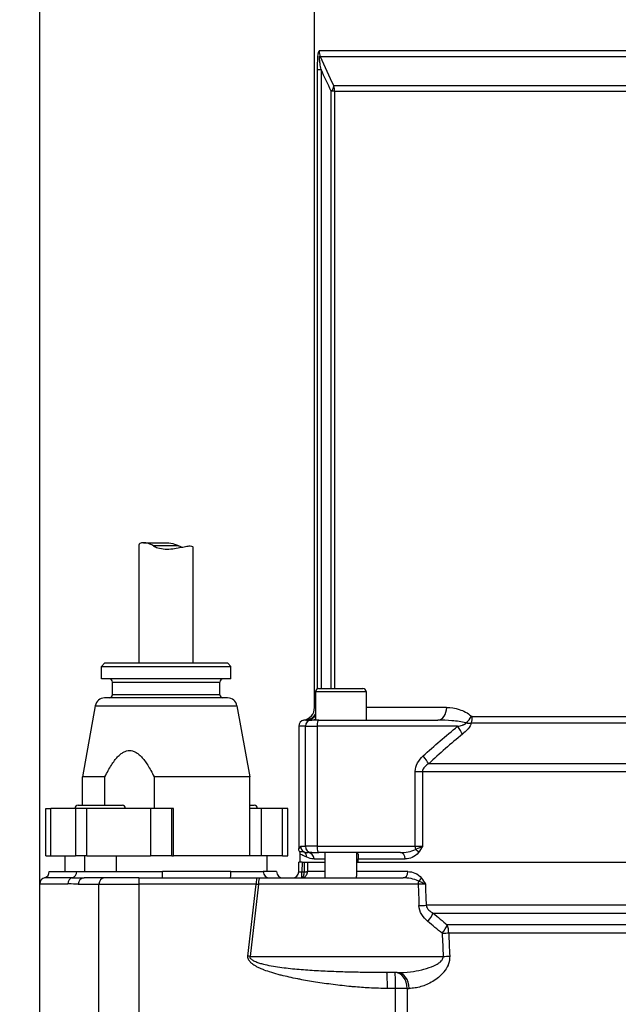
# Model space of a CAD drawing. Header units: millimetres. Extents: x 0 to 5940, y 0 to 4200.
# Tile 36 of 58: x 2070 to 2260, y 1965 to 2276. Entities that reach past the tile are written whole.
import ezdxf

# ---------------------------------------------------------------- set-up
doc = ezdxf.new("R2010")
doc.units = ezdxf.units.MM
doc.header["$LTSCALE"] = 50
doc.layers.get('DEFPOINTS').update_dxf_attribs({"linetype": 'CONTINUOUS'})
doc.layers.add('02-LINIE-035', color=2, linetype='CONTINUOUS')
doc.layers.add('06-MASSE1', color=1, linetype='CONTINUOUS')
doc.styles.add('ACA_NORM', font='ROMANS.SHX')
doc.dimstyles.new('1-10', dxfattribs={"dimscale": 10, "dimtxt": 2.5, "dimasz": 3.5, "dimexe": 1, "dimexo": 0, "dimgap": 1, "dimtad": 1, "dimdec": 0, "dimzin": 0, "dimtxsty": 'ACA_NORM', "dimcen": 0, "dimadec": 0, "dimazin": 0, "dimtfac": 2.4, "dimtdec": 0, "dimtmove": 0, "dimatfit": 3, "dimfxl": 1, "dimtolj": 1, "dimtzin": 0, "dimarcsym": 0})

# ---------------------------------------------------------------- blocks, each defined once
blk = doc.blocks.new('*D1')
at = {"layer": '06-MASSE1', "color": 0, "lineweight": -2}
for p, q in [((2231.74, 2371.69), (1923.55, 2371.69)), ((1933.55, 2336.69), (1933.55, 1672.69)), ((2146.83, 1637.69), (1923.55, 1637.69))]:
    blk.add_line(p, q, dxfattribs=at)
at = {"layer": '06-MASSE1', "color": 0}
for points in [[(1927.71, 2336.69), (1939.38, 2336.69), (1933.55, 2371.69)], [(1927.71, 1672.69), (1939.38, 1672.69), (1933.55, 1637.69)]]:
    blk.add_solid(points, dxfattribs=at)
at = {"layer": 'DEFPOINTS', "color": 0}
for p in [(2231.74, 2371.69), (1933.55, 1637.69), (2146.83, 1637.69)]:
    blk.add_point(p, dxfattribs=at)
at = {"layer": '06-MASSE1', "color": 0, "insert": (1911.05, 2004.69), "char_height": 25, "attachment_point": 5, "rotation": 90, "style": 'ACA_NORM'}
blk.add_mtext('\\A1;a', dxfattribs=at)
blk = doc.blocks.new('*D2')
at = {"layer": '06-MASSE1', "color": 0, "lineweight": -2}
for p, q in [((2256.34, 2475.69), (1833.77, 2475.69)), ((1843.77, 2440.69), (1843.77, 1672.69)), ((2146.83, 1637.69), (1833.77, 1637.69))]:
    blk.add_line(p, q, dxfattribs=at)
at = {"layer": '06-MASSE1', "color": 0}
for points in [[(1837.94, 2440.69), (1849.6, 2440.69), (1843.77, 2475.69)], [(1837.94, 1672.69), (1849.6, 1672.69), (1843.77, 1637.69)]]:
    blk.add_solid(points, dxfattribs=at)
at = {"layer": 'DEFPOINTS', "color": 0}
for p in [(2256.34, 2475.69), (1843.77, 1637.69), (2146.83, 1637.69)]:
    blk.add_point(p, dxfattribs=at)
at = {"layer": '06-MASSE1', "color": 0, "insert": (1821.27, 2056.69), "char_height": 25, "attachment_point": 5, "rotation": 90, "style": 'ACA_NORM'}
blk.add_mtext('\\A1;a1', dxfattribs=at)
blk = doc.blocks.new('*D13')
at = {"layer": '06-MASSE1', "color": 0, "lineweight": -2}
for p, q in [((2076.83, 1894.52), (2076.83, 2677.16)), ((2667.84, 1890.69), (2667.84, 2677.16)), ((2632.84, 2667.16), (2111.83, 2667.16))]:
    blk.add_line(p, q, dxfattribs=at)
at = {"layer": '06-MASSE1', "color": 0}
for points in [[(2111.83, 2673), (2111.83, 2661.33), (2076.83, 2667.16)], [(2632.84, 2673), (2632.84, 2661.33), (2667.84, 2667.16)]]:
    blk.add_solid(points, dxfattribs=at)
at = {"layer": 'DEFPOINTS', "color": 0}
for p in [(2076.83, 2667.16), (2076.83, 1894.52), (2667.84, 1890.69)]:
    blk.add_point(p, dxfattribs=at)
at = {"layer": '06-MASSE1', "color": 0, "insert": (2372.34, 2689.66), "char_height": 25, "attachment_point": 5, "style": 'ACA_NORM'}
blk.add_mtext('\\A1;590', dxfattribs=at)

msp = doc.modelspace()

# ---------------------------------------------------------------- linework, layer by layer
at = {"layer": '02-LINIE-035'}
for p, q in [((2163.83, 2058.61), (2163.83, 2300.69)), ((2345.41, 2266.57), (2165.32, 2266.57)), ((2165.62, 2264.86), (2345.3, 2264.86)), ((2164.8, 2064.63), (2164.8, 2260.66)), ((2164.8, 2260.66), (2165.93, 2260.66)), ((2165.93, 2260.66), (2165.93, 2064.69)), ((2338.84, 2255.53), (2169.92, 2255.53)), ((2170.22, 2253.82), (2169.14, 2253.82)), ((2169.14, 2064.69), (2169.14, 2253.82)), ((2170.22, 2253.82), (2338.74, 2253.82)), ((2170.22, 2253.82), (2170.22, 2064.69)), ((2108.28, 2072.69), (2108.28, 2110.23)), ((2109.61, 2110.82), (2116.48, 2110.82)), ((2120.8, 2109.82), (2112.87, 2109.82)), ((2125.38, 2072.69), (2125.38, 2109.4)), ((2097.33, 2072.69), (2096.33, 2071.69)), ((2096.33, 2071.69), (2137.33, 2071.69)), ((2096.33, 2067.69), (2096.33, 2071.69)), ((2136.33, 2072.69), (2097.33, 2072.69)), ((2136.33, 2072.69), (2137.33, 2071.69)), ((2137.33, 2067.69), (2137.33, 2071.69)), ((2137.33, 2067.69), (2096.33, 2067.69)), ((2099.83, 2066.69), (2133.83, 2066.69)), ((2099.83, 2062.69), (2099.83, 2066.69)), ((2133.83, 2062.69), (2133.83, 2066.69)), ((2165.15, 2064.69), (2179.15, 2064.69)), ((2136.32, 2061.69), (2097.34, 2061.69)), ((2133.83, 2062.69), (2099.83, 2062.69)), ((2164.15, 2063.69), (2180.15, 2063.69)), ((2164.15, 2063.69), (2164.15, 2054.69)), ((2180.15, 2063.69), (2180.15, 2054.69)), ((2094.39, 2059.22), (2090.33, 2036.69)), ((2094.39, 2059.22), (2139.28, 2059.22)), ((2139.28, 2059.22), (2143.33, 2036.69)), ((2205.7, 2058.69), (2180.15, 2058.69)), ((2338.74, 2055.75), (2213.83, 2055.75)), ((2158.83, 2052.69), (2158.83, 2014.02)), ((2160.96, 2052.69), (2158.83, 2052.69)), ((2160.96, 2014.69), (2160.96, 2052.69)), ((2160.96, 2052.69), (2164.66, 2052.69)), ((2161.32, 2054.69), (2162.96, 2054.69)), ((2165.18, 2054.69), (2162.96, 2054.69)), ((2164.66, 2052.69), (2164.66, 2014.69)), ((2209.18, 2052.69), (2164.66, 2052.69)), ((2165.18, 2054.69), (2202.88, 2054.69)), ((2213.49, 2053.77), (2338.91, 2053.77)), ((2393.65, 2040.84), (2200.01, 2040.84)), ((2097.45, 2036.69), (2090.33, 2036.69)), ((2090.33, 2027.69), (2090.33, 2036.69)), ((2097.45, 2027.69), (2097.45, 2036.69)), ((2143.33, 2036.69), (2113.02, 2036.69)), ((2113.02, 2036.69), (2113.02, 2026.69)), ((2143.33, 2011.69), (2143.33, 2036.69)), ((2195.75, 2014.69), (2195.75, 2038.37)), ((2195.75, 2038.37), (2198.05, 2038.37)), ((2198.05, 2038.37), (2395.61, 2038.37)), ((2198.05, 2038.37), (2198.05, 2014.69)), ((2088.96, 2027.69), (2102.96, 2027.69)), ((2143.33, 2027.69), (2144.7, 2027.69)), ((2078.7, 2026.69), (2080.27, 2026.69)), ((2078.7, 2011.69), (2078.7, 2026.69)), ((2080.27, 2011.69), (2080.27, 2026.69)), ((2088.15, 2026.69), (2080.27, 2026.69)), ((2091.66, 2026.69), (2088.15, 2026.69)), ((2088.15, 2026.69), (2088.15, 2011.69)), ((2091.66, 2011.69), (2091.66, 2026.69)), ((2111.91, 2026.69), (2091.66, 2026.69)), ((2118.63, 2026.69), (2111.91, 2026.69)), ((2111.91, 2026.69), (2111.91, 2011.69)), ((2118.63, 2011.69), (2118.63, 2026.69)), ((2119.2, 2026.69), (2118.63, 2026.69)), ((2119.2, 2011.69), (2119.2, 2026.69)), ((2146.93, 2026.69), (2143.33, 2026.69)), ((2153.65, 2026.69), (2146.93, 2026.69)), ((2146.93, 2026.69), (2146.93, 2011.69)), ((2153.65, 2011.69), (2153.65, 2026.69)), ((2155.36, 2026.69), (2153.65, 2026.69)), ((2155.36, 2011.69), (2155.36, 2026.69)), ((2159.47, 2014.69), (2160.96, 2014.69)), ((2164.66, 2014.69), (2160.96, 2014.69)), ((2164.66, 2014.69), (2195.75, 2014.69)), ((2195.75, 2014.69), (2198.05, 2014.69)), ((2078.7, 2011.69), (2080.27, 2011.69)), ((2080.27, 2011.69), (2088.15, 2011.69)), ((2084.83, 2006.69), (2084.83, 2011.69)), ((2091.66, 2011.69), (2088.15, 2011.69)), ((2090.96, 2011.69), (2090.96, 2006.69)), ((2091.66, 2011.69), (2111.91, 2011.69)), ((2100.96, 2011.69), (2100.96, 2006.69)), ((2118.63, 2011.69), (2111.91, 2011.69)), ((2118.63, 2011.69), (2119.2, 2011.69)), ((2148.83, 2011.69), (2119.2, 2011.69)), ((2148.83, 2006.69), (2148.83, 2011.69)), ((2153.65, 2011.69), (2148.83, 2011.69)), ((2153.65, 2011.69), (2155.36, 2011.69)), ((2159.33, 2009.69), (2159.33, 2012.08)), ((2162.96, 2012.69), (2161.74, 2012.69)), ((2162.96, 2012.69), (2165.18, 2012.69)), ((2191.08, 2012.69), (2165.18, 2012.69)), ((2167.15, 2012.69), (2167.15, 2004.69)), ((2177.15, 2012.68), (2177.15, 2005.22)), ((2158.83, 2006.64), (2158.91, 2009.69)), ((2159.91, 2009.69), (2158.91, 2009.69)), ((2159.91, 2009.69), (2159.83, 2006.64)), ((2159.91, 2009.69), (2160.59, 2009.69)), ((2161.58, 2009.69), (2167.15, 2009.69)), ((2161.58, 2009.69), (2167.15, 2009.69)), ((2163.68, 2010.69), (2167.15, 2010.69)), ((2177.15, 2009.69), (2416.51, 2009.69)), ((2177.63, 2009.69), (2177.63, 2010.69)), ((2177.63, 2010.69), (2192.59, 2010.69)), ((2177.63, 2009.69), (2416.03, 2009.69)), ((2079.83, 2006.69), (2088.49, 2006.69)), ((2088.49, 2006.69), (2115.68, 2006.69)), ((2137.31, 2006.69), (2115.68, 2006.69)), ((2137.31, 2006.69), (2147.6, 2006.69)), ((2151.8, 2006.69), (2147.6, 2006.69)), ((2151.83, 2006.69), (2151.8, 2006.69)), ((2159.83, 2006.64), (2160.61, 2006.64)), ((2159.83, 2004.7), (2159.83, 2006.64)), ((2167.15, 2006.69), (2161.59, 2006.69)), ((2193.38, 2006.69), (2177.15, 2006.69)), ((2076.83, 2002.82), (2085.67, 2002.82)), ((2076.83, 1894.52), (2076.83, 2002.82)), ((2087.08, 2004.76), (2078.33, 2004.76)), ((2088.98, 2002.69), (2095.55, 2002.69)), ((2097.3, 2004.69), (2090.82, 2004.69)), ((2095.55, 1894.5), (2095.55, 2002.69)), ((2095.55, 2002.69), (2108.15, 2002.69)), ((2108.22, 2004.69), (2097.3, 2004.69)), ((2108.15, 2002.69), (2108.15, 1894.3)), ((2145.39, 2002.69), (2108.15, 2002.69)), ((2108.22, 2004.69), (2145.46, 2004.69)), ((2142.74, 1979.9), (2145.39, 2002.69)), ((2146.08, 2002.74), (2143.41, 1979.82)), ((2145.46, 2004.69), (2146.59, 2004.69)), ((2196.68, 2002.74), (2146.08, 2002.74)), ((2146.59, 2004.69), (2191.87, 2004.69)), ((2394.48, 1996.03), (2199.19, 1996.03)), ((2201.45, 1993.53), (2392.21, 1993.53)), ((2387.76, 1989.79), (2205.91, 1989.79)), ((2206.36, 1987.29), (2387.31, 1987.29)), ((2143.41, 1979.82), (2204.59, 1979.82)), ((2189.98, 1974.69), (2186.75, 1974.69)), ((2189.51, 1969.69), (2186.92, 1969.69)), ((2189.51, 1902.49), (2189.51, 1969.69)), ((2193.2, 1969.69), (2189.51, 1969.69)), ((2193.2, 1969.69), (2193.82, 1969.69)), ((2193.2, 1969.69), (2193.2, 1897.96))]:
    msp.add_line(p, q, dxfattribs=at)
for centre, radius, start, end in [((2098.83, 2066.69), 1, 0, 90), ((2134.83, 2066.69), 1, 90, 180), ((2165.15, 2063.69), 1, 90, 180), ((2179.15, 2063.69), 1, 0, 90), ((2097.34, 2058.69), 3, 90, 169.796), ((2098.83, 2062.69), 1, 270, 0), ((2134.83, 2062.69), 1, 180, 270), ((2136.32, 2058.69), 3, 10.204, 90), ((2159.83, 2058.61), 4, 279.5989, 0.0002), ((2088.96, 2026.69), 1, 90, 180), ((2102.96, 2026.69), 1, 0, 90), ((2144.7, 2026.69), 1, 0, 90), ((2157.33, 2012.08), 2, 359.9998, 28.9431), ((2077.83, 2006.69), 2, 284.4775, 0), ((2153.83, 2006.69), 2, 180, 270), ((2156.83, 2006.69), 2, 270, 358.5), ((2078.83, 2002.82), 2, 104.4775, 180)]:
    msp.add_arc(centre, radius, start, end, dxfattribs=at)
for centre, major_axis, ratio, start_param, end_param in [((2170.26, 2266.57), (0, -5), 0.988816, 4.712389, 5.061455), ((2165.31, 2253.82), (4.5, 2.18), 0.460312, 5.473518, 6.079033), ((2165.31, 2253.82), (0, -5), 0.981486, 1.570796, 1.919862), ((2202.88, 2058.69), (0, -4), 0.706433, 0, 1.570796), ((2160.83, 2058.68), (0.23, -3.99), 0.992701, 0.015766, 0.93391), ((2161.32, 2058.69), (0, -4), 0.938391, 0, 0.855559), ((2162.87, 2058.69), (0, -4), 0.766044, 0, 0.431875), ((2210.95, 2055.89), (2.65, 2.99), 0.534881, 4.455774, 5.154857), ((2211.25, 2055.75), (0, -4), 0.643441, 1.055247, 1.570796), ((2160.83, 2052.69), (2, 0), 0.999657, 1.738379, 3.141593), ((2162.96, 2052.69), (0, 2), 0.999657, 0, 1.570796), ((2165.18, 2052.69), (0, 2), 0.258819, 0, 1.570796), ((2207.89, 2052.69), (3.12, -3.91), 0.205021, 0.736911, 1.408691), ((2196.93, 2043.3), (3.37, -3.69), 0.193992, 0.677403, 1.395248), ((2161.47, 2014.69), (0, 2), 0.999657, 1.570796, 2.611507), ((2162.96, 2014.69), (0, -2), 0.999657, 4.712389, 6.283185), ((2165.18, 2014.69), (0, -2), 0.258819, 4.712389, 6.283185), ((2196.27, 2014.69), (0, 2), 0.258819, 1.570796, 2.081647), ((2159.44, 2011.24), (0.89, 1.79), 0.981214, 5.167424, 6.214528), ((2161.74, 2010.69), (0, 2), 0.968372, 4.712389, 6.283185), ((2191.08, 2010.69), (0, 2), 0.758102, 4.712389, 6.283185), ((2195.37, 2012.74), (-1.61, 1.18), 0.530864, 4.085409, 4.81945), ((2160.59, 2009.69), (-1, 0), 0.00001, 1.570664, 2.960399), ((2296.83, 2961.39), (0, -5289.1), 0.026186, 4.89331, 4.893892), ((2296.83, 2961.42), (0, -5289.1), 0.025997, 4.893315, 4.893892), ((2086.61, 2006.69), (0, -2), 0.9411, 0.25268, 1.570796), ((2115.61, 2006.69), (0, -2), 0.034899, 0, 1.570796), ((2137.24, 2006.69), (0, -2), 0.034899, 0, 1.570796), ((2149.59, 2006.69), (0, -2), 0.994124, 4.712389, 6.283185), ((2153.79, 2006.69), (0, -2), 0.994124, 4.712389, 6.283185), ((2159.83, 2006.69), (-1, -0.05), 0.052014, 6.279088, 7.849199), ((2160.61, 2006.69), (1, 0.005), 0.026177, 4.712263, 6.10162), ((1056.79, 2020.87), (1103.82, -14.22), 0.029846, 6.282919, 6.283713), ((2160.61, 2006.67), (1, -0.022), 0.026171, 4.71296, 6.101678), ((2159.62, 2006.69), (-0.13, 2), 0.983491, 4.620779, 4.646957), ((2191.87, 2006.69), (0, -2), 0.752394, 0, 1.570796), ((2087.55, 2002.82), (0, 2), 0.9411, 0.25268, 1.570796), ((2090.82, 2002.69), (0, 2), 0.919003, 0, 1.570796), ((2097.3, 2002.69), (0, 2), 0.87525, 0, 1.570796), ((2108.22, 2002.69), (0, 2), 0.034899, 0, 1.570796), ((2145.46, 2002.69), (0, 2), 0.034899, 0, 1.570796), ((2145.28, 2002.69), (3.05, 0.23), 0.002593, 4.746559, 4.974931), ((2146.59, 2002.69), (0, 2), 0.258819, 0, 1.544616), ((2159.66, 2007.01), (0.41, -2.29), 0.836033, 6.136106, 6.196461), ((2159.16, 2006.8), (0.73, -2.1), 0.374667, 6.153936, 6.217185), ((2159.83, 2005.69), (0.078, -0.997), 0.769101, 6.181378, 6.26428), ((2197.2, 2002.69), (0, -2), 0.258819, 4.210572, 4.686209), ((2298.13, 6696.96), (-36.91, -5441.86), 0.025292, 5.752973, 5.755465), ((2195.95, 2002.7), (-4.31, 0.07), 0.013701, 3.941713, 4.541746), ((2196.29, 2004.62), (1.61, 1.19), 0.52466, 4.609812, 5.331658), ((2296.83, 6697.09), (-35.61, -5441.86), 0.024405, 5.753028, 5.755453), ((2195.64, 1996.03), (-5, -0.18), 0.036867, 1.831334, 2.359813), ((2198.44, 1991.03), (-3.23, -3.82), 0.216786, 1.718465, 2.452182), ((2202.98, 1987.29), (-3.12, -3.91), 0.220646, 1.712376, 2.427448), ((2202.98, 1987.29), (0, -5), 0.675176, 1.570796, 2.094395), ((2202.98, 1987.29), (-5, -0.21), 0.038269, 1.831136, 2.311199), ((2298.13, 6696.96), (-36, -5308.2), 0.025292, 5.803952, 5.806957), ((2296.83, 6697.09), (-34.7, -5308.2), 0.024383, 5.80394, 5.806945), ((2142.63, 1979.9), (2.98, -0.35), 0.004035, 1.307751, 1.536124), ((2203.29, 1979.95), (-5, -0.21), 0.038365, 1.831122, 2.308185), ((2186.75, 1969.69), (0, 5), 0.034899, 4.712389, 6.283185), ((2189.34, 1969.69), (0, 5), 0.773341, 4.712389, 6.283185), ((2189.34, 1969.69), (0, 5), 0.034899, 4.712389, 6.283185), ((2189.98, 1969.69), (0, 5), 0.768739, 4.712389, 6.283185), ((2199.27, 1970.21), (-3.42, 3.64), 0.387928, 4.715457, 4.715651), ((2199.27, 1970.21), (-2.71, 4.2), 0.029321, 1.440177, 1.440257)]:
    msp.add_ellipse(centre, major_axis=major_axis, ratio=ratio, start_param=start_param, end_param=end_param, dxfattribs=at)
for points, knots in [([(2164.8, 2260.66), (2164.8, 2261.97), (2164.82, 2263.3), (2164.89, 2264.49), (2164.89, 2264.5), (2164.89, 2264.51), (2164.89, 2264.53), (2164.92, 2265.11), (2164.98, 2265.65), (2165.05, 2266.02), (2165.05, 2266.03), (2165.05, 2266.03), (2165.05, 2266.04), (2165.13, 2266.41), (2165.22, 2266.57), (2165.32, 2266.57)], [0, 0, 0, 0, 0.4944, 0.4944, 0.4944, 0.5, 0.5, 0.5, 0.744851, 0.744851, 0.744851, 0.75, 0.75, 0.75, 1, 1, 1, 1]), ([(2165.93, 2260.66), (2165.82, 2261.29), (2165.7, 2261.94), (2165.6, 2262.59), (2165.55, 2262.97), (2165.49, 2263.35), (2165.45, 2263.72), (2165.44, 2263.81), (2165.43, 2263.89), (2165.43, 2263.98), (2165.41, 2264.12), (2165.4, 2264.26), (2165.4, 2264.39), (2165.39, 2264.46), (2165.39, 2264.53), (2165.39, 2264.6), (2165.39, 2264.66), (2165.4, 2264.72), (2165.4, 2264.77), (2165.4, 2264.78), (2165.41, 2264.79), (2165.41, 2264.8), (2165.42, 2264.86), (2165.43, 2264.9), (2165.45, 2264.93), (2165.46, 2264.95), (2165.48, 2264.95), (2165.5, 2264.95), (2165.52, 2264.95), (2165.55, 2264.94), (2165.57, 2264.91), (2165.59, 2264.9), (2165.6, 2264.88), (2165.62, 2264.86)], [0, 0, 0, 0, 0.3701426, 0.3701426, 0.3701426, 0.5829279, 0.5829279, 0.5829279, 0.6308234, 0.6308234, 0.6308234, 0.7113576, 0.7113576, 0.7113576, 0.7555012, 0.7555012, 0.7555012, 0.7985446, 0.7985446, 0.7985446, 0.80792, 0.80792, 0.80792, 0.8638676, 0.8638676, 0.8638676, 0.9084075, 0.9084075, 0.9084075, 0.9676844, 0.9676844, 0.9676844, 0.9999998, 0.9999998, 0.9999998, 0.9999998]), ([(2112.87, 2109.82), (2112.47, 2110.04), (2112.06, 2110.23), (2111.04, 2110.62), (2110.45, 2110.76), (2109.53, 2110.84), (2109.12, 2110.8), (2108.55, 2110.62), (2108.37, 2110.48), (2108.29, 2110.31), (2108.28, 2110.27), (2108.28, 2110.23)], [5.831266, 5.831266, 5.831266, 5.831266, 5.9754167, 5.9754167, 6.2084341, 6.2084341, 6.4372341, 6.4372341, 6.6660342, 6.6660342, 6.7362958, 6.7362958, 6.7362958, 6.7362958]), ([(2112.87, 2109.82), (2113.27, 2109.59), (2113.71, 2109.4), (2114.93, 2109.01), (2115.75, 2108.88), (2117.29, 2108.79), (2118.11, 2108.83), (2119.7, 2109.01), (2120.45, 2109.15), (2121.76, 2109.41), (2122.42, 2109.55), (2123.57, 2109.76), (2124.05, 2109.82), (2124.76, 2109.82), (2125.05, 2109.76), (2125.33, 2109.58), (2125.38, 2109.49), (2125.38, 2109.4)], [1.409341, 1.409341, 1.409341, 1.409341, 1.553492, 1.553492, 1.786509, 1.786509, 2.015309, 2.015309, 2.244109, 2.244109, 2.475329, 2.475329, 2.706549, 2.706549, 2.937769, 2.937769, 3.098727, 3.098727, 3.098727, 3.098727]), ([(2116.48, 2110.81), (2116.7, 2110.82), (2116.92, 2110.81), (2117.91, 2110.76), (2118.74, 2110.62), (2119.96, 2110.23), (2120.4, 2110.04), (2120.8, 2109.82)], [7.9837111, 7.9837111, 7.9837111, 7.9837111, 8.0485134, 8.0485134, 8.2815308, 8.2815308, 8.4256815, 8.4256815, 8.4256815, 8.4256815]), ([(2205.7, 2058.69), (2207.03, 2058.69), (2208.36, 2058.47), (2211.01, 2057.6), (2212.36, 2056.96), (2213.53, 2055.89)], [0, 0, 0, 0, 0.5, 0.5, 1, 1, 1, 1]), ([(2213.83, 2055.75), (2213.83, 2055.75), (2213.82, 2055.75), (2213.82, 2055.75), (2213.78, 2055.75), (2213.74, 2055.76), (2213.7, 2055.78), (2213.64, 2055.8), (2213.58, 2055.84), (2213.53, 2055.89)], [0, 0, 0, 0, 0.029027, 0.029027, 0.029027, 0.409888, 0.409888, 0.409888, 1, 1, 1, 1]), ([(2161.12, 2054.69), (2160.89, 2054.68), (2160.72, 2054.66), (2160.6, 2054.66), (2160.56, 2054.66), (2160.53, 2054.66), (2160.5, 2054.66)], [0, 0, 0, 0, 0.727137, 0.727137, 0.727137, 1, 1, 1, 1]), ([(2211.83, 2053.76), (2210.38, 2054.15), (2208.91, 2054.33), (2207.44, 2054.47), (2207.41, 2054.48), (2207.38, 2054.48), (2207.36, 2054.48), (2205.86, 2054.62), (2204.37, 2054.69), (2202.88, 2054.69)], [0, 0, 0, 0, 0.490462, 0.490462, 0.490462, 0.5, 0.5, 0.5, 1, 1, 1, 1]), ([(2209.18, 2052.69), (2209.68, 2052.81), (2210.18, 2052.93), (2210.68, 2053.09), (2210.76, 2053.12), (2210.84, 2053.14), (2210.92, 2053.17), (2210.97, 2053.19), (2211.03, 2053.21), (2211.09, 2053.24), (2211.18, 2053.27), (2211.27, 2053.31), (2211.36, 2053.36), (2211.45, 2053.4), (2211.55, 2053.45), (2211.63, 2053.51), (2211.66, 2053.53), (2211.7, 2053.56), (2211.73, 2053.59), (2211.76, 2053.62), (2211.79, 2053.65), (2211.8, 2053.69), (2211.81, 2053.71), (2211.82, 2053.74), (2211.83, 2053.76)], [0, 0, 0, 0, 0.532973, 0.532973, 0.532973, 0.620247, 0.620247, 0.620247, 0.680634, 0.680634, 0.680634, 0.782713, 0.782713, 0.782713, 0.886154, 0.886154, 0.886154, 0.929382, 0.929382, 0.929382, 0.973447, 0.973447, 0.973447, 1, 1, 1, 1]), ([(2213.49, 2053.77), (2213.34, 2053.13), (2212.94, 2052.48), (2212.47, 2051.91), (2212.45, 2051.88), (2212.43, 2051.85), (2212.4, 2051.83), (2211.9, 2051.23), (2211.33, 2050.71), (2210.74, 2050.23)], [0, 0, 0, 0, 0.4761, 0.4761, 0.4761, 0.5, 0.5, 0.5, 1, 1, 1, 1]), ([(2211.83, 2053.76), (2212.16, 2053.74), (2212.48, 2053.73), (2212.79, 2053.73), (2213.03, 2053.73), (2213.27, 2053.74), (2213.49, 2053.77)], [0, 0, 0, 0, 0.552887, 0.552887, 0.552887, 1, 1, 1, 1]), ([(2200.01, 2040.84), (2199.64, 2040.62), (2199.27, 2040.38), (2198.95, 2040.08), (2198.7, 2039.85), (2198.46, 2039.58), (2198.29, 2039.27), (2198.21, 2039.11), (2198.13, 2038.93), (2198.09, 2038.74), (2198.07, 2038.62), (2198.05, 2038.5), (2198.05, 2038.37)], [0, 0, 0, 0, 0.411436, 0.411436, 0.411436, 0.727726, 0.727726, 0.727726, 0.893476, 0.893476, 0.893476, 1, 1, 1, 1]), ([(2158.83, 2014.02), (2158.87, 2013.98), (2158.9, 2013.95), (2158.94, 2013.96), (2158.96, 2013.96), (2158.99, 2013.98), (2159.01, 2014.01), (2159.06, 2014.05), (2159.1, 2014.13), (2159.15, 2014.22), (2159.18, 2014.29), (2159.22, 2014.37), (2159.25, 2014.44), (2159.27, 2014.47), (2159.29, 2014.5), (2159.31, 2014.53), (2159.34, 2014.6), (2159.38, 2014.65), (2159.42, 2014.67), (2159.43, 2014.68), (2159.45, 2014.69), (2159.47, 2014.69)], [0, 0, 0, 0, 0.165322, 0.165322, 0.165322, 0.284111, 0.284111, 0.284111, 0.496873, 0.496873, 0.496873, 0.666666, 0.666666, 0.666666, 0.748446, 0.748446, 0.748446, 0.921974, 0.921974, 0.921974, 1, 1, 1, 1]), ([(2195.82, 2013.71), (2196.21, 2013.87), (2196.6, 2014.03), (2196.96, 2014.19), (2197.15, 2014.27), (2197.34, 2014.35), (2197.52, 2014.44), (2197.7, 2014.52), (2197.88, 2014.6), (2198.04, 2014.69), (2198.05, 2014.69), (2198.05, 2014.69), (2198.05, 2014.69)], [0, 0, 0, 0, 0.480426, 0.480426, 0.480426, 0.7367, 0.7367, 0.7367, 0.995062, 0.995062, 0.995062, 1, 1, 1, 1]), ([(2198.05, 2014.69), (2198.05, 2014.69), (2198.05, 2014.69), (2198.05, 2014.68), (2197.65, 2014.01), (2197.26, 2013.34), (2196.82, 2012.74)], [0, 0, 0, 0, 0.004785, 0.004785, 0.004785, 1, 1, 1, 1]), ([(2159.08, 2013.05), (2159, 2013.19), (2158.94, 2013.35), (2158.85, 2013.68), (2158.83, 2013.85), (2158.83, 2014.02)], [0.0000018, 0.0000018, 0.0000018, 0.0000018, 0.0506397, 0.0506397, 0.101278, 0.101278, 0.101278, 0.101278]), ([(2159.08, 2013.05), (2159.14, 2013.02), (2159.28, 2013.05), (2159.74, 2013.11), (2160.06, 2013.14), (2160.45, 2012.97)], [0, 0, 0, 0, 0.5, 0.5, 1, 1, 1, 1]), ([(2161.41, 2011.24), (2160.72, 2011.59), (2160.2, 2011.8), (2159.51, 2012.09), (2159.33, 2012.15), (2159.33, 2012.08)], [0, 0, 0, 0, 0.5, 0.5, 1, 1, 1, 1]), ([(2160.45, 2012.97), (2160.55, 2012.92), (2160.65, 2012.89), (2160.76, 2012.85), (2161.05, 2012.76), (2161.38, 2012.69), (2161.74, 2012.69)], [0, 0, 0, 0, 0.265519, 0.265519, 0.265519, 1, 1, 1, 1]), ([(2177.05, 2012.69), (2177.17, 2012.69), (2177.28, 2012.65), (2177.5, 2012.47), (2177.58, 2012.29), (2177.65, 2011.88), (2177.66, 2011.65), (2177.65, 2011.29), (2177.64, 2011.15), (2177.63, 2010.89), (2177.63, 2010.79), (2177.63, 2010.69)], [0.3284557, 0.3284557, 0.3284557, 0.3284557, 0.409866, 0.409866, 0.5401366, 0.5401366, 0.6619706, 0.6619706, 0.728837, 0.728837, 0.7699377, 0.7699377, 0.7699377, 0.7699377]), ([(2191.08, 2012.69), (2191.88, 2012.69), (2192.68, 2012.76), (2193.48, 2012.91), (2193.51, 2012.91), (2193.53, 2012.92), (2193.55, 2012.92), (2194.33, 2013.07), (2195.11, 2013.28), (2195.82, 2013.71)], [0, 0, 0, 0, 0.5, 0.5, 0.5, 0.514975, 0.514975, 0.514975, 1, 1, 1, 1]), ([(2196.82, 2012.74), (2196.25, 2011.95), (2195.53, 2011.47), (2194.8, 2011.16), (2194.07, 2010.84), (2193.34, 2010.69), (2192.59, 2010.69)], [0, 0, 0, 0, 0.5, 0.5, 0.5, 1, 1, 1, 1]), ([(2159.83, 2004.7), (2159.89, 2004.7), (2159.94, 2004.73), (2160, 2004.76), (2160.1, 2004.83), (2160.2, 2004.95), (2160.29, 2005.12), (2160.31, 2005.15), (2160.32, 2005.19), (2160.34, 2005.22), (2160.39, 2005.33), (2160.44, 2005.46), (2160.47, 2005.61), (2160.49, 2005.68), (2160.51, 2005.75), (2160.53, 2005.83), (2160.54, 2005.92), (2160.56, 2006), (2160.57, 2006.09), (2160.59, 2006.26), (2160.61, 2006.45), (2160.61, 2006.64)], [0, 0, 0, 0, 0.143667, 0.143667, 0.143667, 0.416699, 0.416699, 0.416699, 0.473031, 0.473031, 0.473031, 0.641332, 0.641332, 0.641332, 0.728225, 0.728225, 0.728225, 0.816874, 0.816874, 0.816874, 1, 1, 1, 1]), ([(2159.89, 2004.7), (2159.94, 2004.7), (2159.99, 2004.71), (2160.04, 2004.71), (2160.12, 2004.73), (2160.19, 2004.74), (2160.26, 2004.76), (2160.29, 2004.77), (2160.32, 2004.78), (2160.35, 2004.79), (2160.54, 2004.86), (2160.73, 2004.97), (2160.89, 2005.12), (2160.93, 2005.15), (2160.97, 2005.19), (2161.01, 2005.22), (2161.12, 2005.33), (2161.22, 2005.46), (2161.3, 2005.61), (2161.34, 2005.68), (2161.38, 2005.75), (2161.42, 2005.83), (2161.45, 2005.92), (2161.48, 2006), (2161.51, 2006.09), (2161.56, 2006.26), (2161.59, 2006.45), (2161.59, 2006.64)], [0, 0, 0, 0, 0.057422, 0.057422, 0.057422, 0.143533, 0.143533, 0.143533, 0.178528, 0.178528, 0.178528, 0.415832, 0.415832, 0.415832, 0.472312, 0.472312, 0.472312, 0.640764, 0.640764, 0.640764, 0.727783, 0.727783, 0.727783, 0.81657, 0.81657, 0.81657, 1, 1, 1, 1]), ([(2176.74, 2004.69), (2176.85, 2004.69), (2176.93, 2004.72), (2177.09, 2004.87), (2177.15, 2005.02), (2177.15, 2005.22)], [0.3330709, 0.3330709, 0.3330709, 0.3330709, 0.4111481, 0.4111481, 0.5341018, 0.5341018, 0.5341018, 0.5341018]), ([(2176.74, 2004.69), (2176.85, 2004.69), (2176.93, 2004.72), (2177.09, 2004.87), (2177.15, 2005.02), (2177.15, 2005.22)], [0.3330709, 0.3330709, 0.3330709, 0.3330709, 0.4111481, 0.4111481, 0.5341018, 0.5341018, 0.5341018, 0.5341018]), ([(2193.38, 2006.69), (2194.14, 2006.69), (2194.9, 2006.54), (2195.65, 2006.22), (2196.4, 2005.9), (2197.15, 2005.42), (2197.73, 2004.62)], [0, 0, 0, 0, 0.5, 0.5, 0.5, 1, 1, 1, 1]), ([(2088.98, 2002.69), (2087.92, 2002.69), (2086.92, 2002.8), (2085.99, 2002.82), (2085.88, 2002.82), (2085.77, 2002.82), (2085.67, 2002.82)], [0, 0, 0, 0, 0.89649, 0.89649, 0.89649, 1, 1, 1, 1]), ([(2196.75, 2003.65), (2196.02, 2004.1), (2195.21, 2004.3), (2194.42, 2004.46), (2194.39, 2004.46), (2194.37, 2004.47), (2194.34, 2004.47), (2193.52, 2004.62), (2192.7, 2004.69), (2191.87, 2004.69)], [0, 0, 0, 0, 0.484941, 0.484941, 0.484941, 0.5, 0.5, 0.5, 1, 1, 1, 1]), ([(2198.95, 2002.69), (2198.95, 2002.69), (2198.95, 2002.69), (2198.94, 2002.7), (2198.78, 2002.78), (2198.61, 2002.86), (2198.43, 2002.94), (2198.25, 2003.02), (2198.06, 2003.11), (2197.87, 2003.19), (2197.51, 2003.34), (2197.14, 2003.5), (2196.75, 2003.65)], [0, 0, 0, 0, 0.005022, 0.005022, 0.005022, 0.262946, 0.262946, 0.262946, 0.518867, 0.518867, 0.518867, 1, 1, 1, 1]), ([(2197.73, 2004.62), (2198.17, 2004.02), (2198.56, 2003.36), (2198.95, 2002.7), (2198.95, 2002.7), (2198.95, 2002.69), (2198.95, 2002.69)], [0, 0, 0, 0, 0.995137, 0.995137, 0.995137, 1, 1, 1, 1]), ([(2199.19, 1996.03), (2199.23, 1995.4), (2199.63, 1994.88), (2200.05, 1994.49), (2200.47, 1994.1), (2200.95, 1993.79), (2201.45, 1993.53)], [0, 0, 0, 0, 0.5, 0.5, 0.5, 1, 1, 1, 1]), ([(2186.92, 1969.69), (2185.09, 1969.69), (2183.16, 1969.75), (2181.14, 1969.85), (2179.54, 1969.94), (2177.9, 1970.06), (2176.19, 1970.21), (2175.94, 1970.23), (2175.65, 1970.26), (2175.42, 1970.28), (2173.57, 1970.45), (2171.64, 1970.67), (2169.75, 1970.91), (2168.8, 1971.03), (2167.86, 1971.15), (2166.92, 1971.29), (2165.98, 1971.42), (2165.1, 1971.55), (2164.12, 1971.71), (2162.4, 1971.98), (2160.77, 1972.27), (2159.2, 1972.57), (2158.98, 1972.61), (2158.79, 1972.65), (2158.53, 1972.7), (2157.57, 1972.89), (2156.64, 1973.08), (2155.76, 1973.27), (2154.9, 1973.46), (2154.09, 1973.66), (2153.32, 1973.85), (2153.21, 1973.88), (2153.14, 1973.89), (2153, 1973.93), (2152.02, 1974.18), (2151.11, 1974.44), (2150.27, 1974.69), (2149.39, 1974.97), (2148.58, 1975.24), (2147.86, 1975.52), (2147.76, 1975.56), (2147.71, 1975.58), (2147.58, 1975.63), (2147.1, 1975.82), (2146.66, 1976.01), (2146.25, 1976.2), (2145.88, 1976.38), (2145.54, 1976.56), (2145.23, 1976.73), (2145.14, 1976.79), (2145.08, 1976.82), (2144.96, 1976.9), (2144.73, 1977.03), (2144.52, 1977.17), (2144.33, 1977.31), (2144.2, 1977.4), (2144.09, 1977.49), (2143.98, 1977.58), (2143.89, 1977.66), (2143.83, 1977.71), (2143.71, 1977.82), (2143.61, 1977.92), (2143.51, 1978.02), (2143.42, 1978.12), (2143.34, 1978.21), (2143.26, 1978.3), (2143.2, 1978.39), (2143.19, 1978.41), (2143.18, 1978.41), (2143.17, 1978.42), (2143.17, 1978.43), (2143.16, 1978.45), (2143.14, 1978.48), (2143.09, 1978.55), (2143.04, 1978.62), (2143, 1978.69), (2142.96, 1978.77), (2142.92, 1978.86), (2142.88, 1978.94), (2142.84, 1979.05), (2142.8, 1979.16), (2142.77, 1979.27), (2142.76, 1979.35), (2142.74, 1979.42), (2142.74, 1979.5), (2142.73, 1979.55), (2142.73, 1979.6), (2142.73, 1979.65), (2142.73, 1979.69), (2142.73, 1979.72), (2142.73, 1979.75), (2142.73, 1979.8), (2142.73, 1979.85), (2142.74, 1979.9)], [0, 0, 0, 0, 0.131077, 0.131077, 0.131077, 0.234375, 0.234375, 0.234375, 0.25, 0.25, 0.25, 0.375, 0.375, 0.375, 0.4375, 0.4375, 0.4375, 0.5, 0.5, 0.5, 0.609375, 0.609375, 0.609375, 0.625, 0.625, 0.625, 0.684441, 0.684441, 0.684441, 0.742188, 0.742188, 0.742188, 0.75, 0.75, 0.75, 0.807154, 0.807154, 0.807154, 0.867187, 0.867187, 0.867187, 0.875, 0.875, 0.875, 0.903643, 0.903643, 0.903643, 0.929687, 0.929687, 0.929687, 0.9375, 0.9375, 0.9375, 0.951828, 0.951828, 0.951828, 0.960937, 0.960937, 0.960937, 0.96875, 0.96875, 0.96875, 0.975915, 0.975915, 0.975915, 0.982422, 0.982422, 0.982422, 0.983398, 0.983398, 0.983398, 0.984375, 0.984375, 0.984375, 0.986733, 0.986733, 0.986733, 0.989521, 0.989521, 0.989521, 0.993125, 0.993125, 0.993125, 0.995619, 0.995619, 0.995619, 0.99731, 0.99731, 0.99731, 0.998419, 0.998419, 0.998419, 1, 1, 1, 1]), ([(2186.75, 1974.69), (2184.86, 1974.69), (2182.99, 1974.71), (2179.25, 1974.75), (2177.39, 1974.79), (2173.68, 1974.88), (2171.83, 1974.93), (2168.14, 1975.07), (2166.3, 1975.15), (2162.62, 1975.36), (2160.79, 1975.48), (2158.04, 1975.72), (2157.13, 1975.8), (2155.31, 1976), (2154.41, 1976.1), (2152.6, 1976.35), (2151.71, 1976.48), (2149.92, 1976.79), (2149.03, 1976.97), (2147.72, 1977.28), (2147.29, 1977.4), (2146.43, 1977.65), (2146, 1977.79), (2145.38, 1978.03), (2145.17, 1978.11), (2144.76, 1978.3), (2144.56, 1978.4), (2144.27, 1978.58), (2144.17, 1978.64), (2143.98, 1978.78), (2143.89, 1978.85), (2143.76, 1978.97), (2143.71, 1979.02), (2143.63, 1979.11), (2143.59, 1979.17), (2143.51, 1979.28), (2143.48, 1979.35), (2143.43, 1979.47), (2143.42, 1979.51), (2143.4, 1979.6), (2143.4, 1979.63), (2143.4, 1979.69), (2143.4, 1979.71), (2143.4, 1979.75), (2143.4, 1979.78), (2143.41, 1979.82)], [0, 0, 0, 0, 0.125, 0.125, 0.25, 0.25, 0.375, 0.375, 0.5, 0.5, 0.625, 0.625, 0.6875, 0.6875, 0.75, 0.75, 0.8125, 0.8125, 0.875, 0.875, 0.90625, 0.90625, 0.9375, 0.9375, 0.953125, 0.953125, 0.96875, 0.96875, 0.976562, 0.976562, 0.984375, 0.984375, 0.988281, 0.988281, 0.992188, 0.992188, 0.996094, 0.996094, 0.998047, 0.998047, 0.999023, 0.999023, 0.999512, 0.999512, 1, 1, 1, 1]), ([(2189.98, 1974.69), (2191.4, 1974.69), (2192.83, 1974.79), (2194.26, 1974.97), (2195.44, 1975.12), (2196.62, 1975.33), (2197.81, 1975.61), (2198.04, 1975.67), (2198.28, 1975.73), (2198.51, 1975.79), (2199.58, 1976.07), (2200.65, 1976.41), (2201.68, 1976.88), (2201.95, 1977), (2202.21, 1977.13), (2202.47, 1977.27), (2202.83, 1977.47), (2203.18, 1977.68), (2203.5, 1977.94), (2203.68, 1978.08), (2203.85, 1978.23), (2204, 1978.4), (2204.1, 1978.5), (2204.18, 1978.61), (2204.26, 1978.72), (2204.47, 1979.03), (2204.62, 1979.42), (2204.59, 1979.82)], [0, 0, 0, 0, 0.27373, 0.27373, 0.27373, 0.5, 0.5, 0.5, 0.545141, 0.545141, 0.545141, 0.75, 0.75, 0.75, 0.803101, 0.803101, 0.803101, 0.875, 0.875, 0.875, 0.914227, 0.914227, 0.914227, 0.9375, 0.9375, 0.9375, 1, 1, 1, 1]), ([(2206.66, 1979.95), (2206.7, 1978.98), (2206.5, 1978.02), (2206.16, 1977.16), (2206.15, 1977.14), (2206.14, 1977.12), (2206.14, 1977.1), (2205.8, 1976.28), (2205.34, 1975.56), (2204.83, 1974.93), (2204.81, 1974.9), (2204.79, 1974.88), (2204.78, 1974.86), (2203.75, 1973.59), (2202.56, 1972.67), (2201.33, 1971.92), (2201.31, 1971.91), (2201.29, 1971.9), (2201.27, 1971.89), (2200.04, 1971.14), (2198.78, 1970.61), (2197.54, 1970.25), (2196.92, 1970.07), (2196.3, 1969.93), (2195.69, 1969.84), (2195.06, 1969.74), (2194.44, 1969.69), (2193.82, 1969.69)], [0, 0, 0, 0, 0.125, 0.125, 0.125, 0.127921, 0.127921, 0.127921, 0.25, 0.25, 0.25, 0.254296, 0.254296, 0.254296, 0.5, 0.5, 0.5, 0.504145, 0.504145, 0.504145, 0.751946, 0.751946, 0.751946, 0.874991, 0.874991, 0.874991, 1, 1, 1, 1])]:
    msp.add_open_spline(points, degree=3, knots=knots, dxfattribs=at)
for points in [[(2165.62, 2264.86), (2167.02, 2261.72), (2168.45, 2258.6), (2169.92, 2255.53)], [(2169.14, 2253.82), (2168.05, 2256.08), (2166.98, 2258.36), (2165.93, 2260.66)], [(2121.66, 2109.39), (2121.37, 2109.51), (2121.08, 2109.66), (2120.8, 2109.82)], [(2163.83, 2058.61), (2163.83, 2058.59), (2163.94, 2058.61), (2164.15, 2058.63)], [(2161.32, 2054.69), (2161.22, 2054.69), (2161.16, 2054.69), (2161.12, 2054.69)], [(2198.23, 2043.3), (2201.78, 2046.55), (2205.43, 2049.69), (2209.18, 2052.69)], [(2210.74, 2050.23), (2207.06, 2047.23), (2203.49, 2044.08), (2200.01, 2040.84)], [(2195.75, 2038.37), (2195.75, 2040.3), (2196.84, 2042.03), (2198.23, 2043.3)], [(2163.68, 2010.69), (2162.79, 2010.69), (2162.03, 2010.93), (2161.41, 2011.24)], [(2087.08, 2004.76), (2088.09, 2004.76), (2089.35, 2004.69), (2090.82, 2004.69)], [(2199.73, 1990.9), (2198.24, 1992.16), (2197.01, 1993.89), (2196.93, 1995.9)], [(2201.45, 1993.53), (2202.92, 1992.26), (2204.41, 1991.02), (2205.91, 1989.79)], [(2204.28, 1987.16), (2202.74, 1988.38), (2201.23, 1989.63), (2199.73, 1990.9)], [(2201.38, 1971.95), (2201.38, 1971.95), (2201.38, 1971.95), (2201.38, 1971.95)]]:
    msp.add_open_spline(points, degree=3, dxfattribs=at)
msp.add_rational_spline([(2097.45, 2036.69), (2105.24, 2052.89), (2113.02, 2036.69)], [1.09087378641, 1.15632621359, 1.09087378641], degree=2, dxfattribs=at)

# ---------------------------------------------------------------- dimensions: what is measured, and where the dimension line sits
at = {"layer": '06-MASSE1'}
dim = msp.add_linear_dim(base=(2076.83, 2667.16), p1=(2667.84, 1890.69), p2=(2076.83, 1894.52), dimstyle='1-10', override={"dimrnd": 5}, dxfattribs=at)
dim.commit()
dim.dimension.update_dxf_attribs({"geometry": '*D13', "text_midpoint": (2372.34, 2689.66)})
for base, p1, text, picture, middle in [((1843.77, 1637.69), (2256.34, 2475.69), 'a1', '*D2', (1821.27, 2056.69)), ((1933.55, 1637.69), (2231.74, 2371.69), 'a', '*D1', (1911.05, 2004.69))]:
    dim = msp.add_linear_dim(base=base, p1=p1, p2=(2146.83, 1637.69), angle=90, text=text, dimstyle='1-10', override={"dimrnd": 10}, dxfattribs=at)
    dim.commit()
    dim.dimension.update_dxf_attribs({"geometry": picture, "text_midpoint": middle})

doc.saveas('drawing.dxf')
